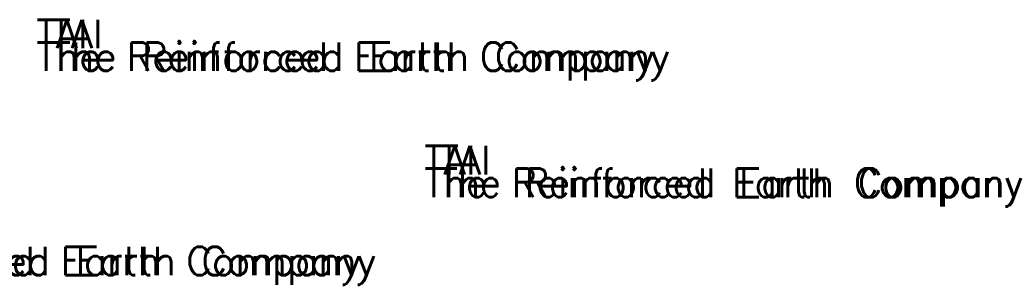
# Model space of a CAD drawing. Extents: x -17 to 1164, y -10 to 483.
# Tile 12 of 12: x 509 to 1164, y 306 to 483. Entities that reach past the tile are written whole.
import ezdxf

# ---------------------------------------------------------------- set-up
doc = ezdxf.new("R2010")
doc.units = 0
doc.header["$MEASUREMENT"] = 0
doc.layers.add('TRASH', color=1, linetype='CONTINUOUS')
doc.layers.add('TUBES', color=1, linetype='CONTINUOUS')
doc.styles.add('TXT_SHX', font='txt.shx')

msp = doc.modelspace()

# ---------------------------------------------------------------- texts
at = {"layer": 'TRASH', "color": 3, "linetype": 'CONTINUOUS', "style": 'TXT_SHX'}
for s, p in [('TAI', (529.78, 463.52)), ('TAI', (529.78, 463.52)), ('The Reinforced Earth Company', (529.86, 448.41)), ('The Reinforced Earth Company', (529.86, 448.41)), ('TAI', (788.01, 379.46)), ('TAI', (788.01, 379.46)), ('The Reinforced Earth Company', (788.09, 364.36)), ('The Reinforced Earth Company', (788.09, 364.36)), ('The Reinforced Earth Company', (334.52, 312.28)), ('The Reinforced Earth Company', (334.52, 312.28))]:
    msp.add_text(s, height=19, dxfattribs=at).set_placement(p)
at = {"layer": 'TUBES', "color": 3, "linetype": 'CONTINUOUS', "style": 'TXT_SHX'}
for s, p in [('TAI', (519.69, 463.52)), ('The Reinforced Earth Company', (519.77, 448.41)), ('TAI', (777.92, 379.46)), ('The Reinforced Earth Company', (778, 364.36)), ('The Reinforced Earth Company', (324.43, 312.28))]:
    msp.add_text(s, height=19, dxfattribs=at).set_placement(p)

doc.saveas('drawing.dxf')
